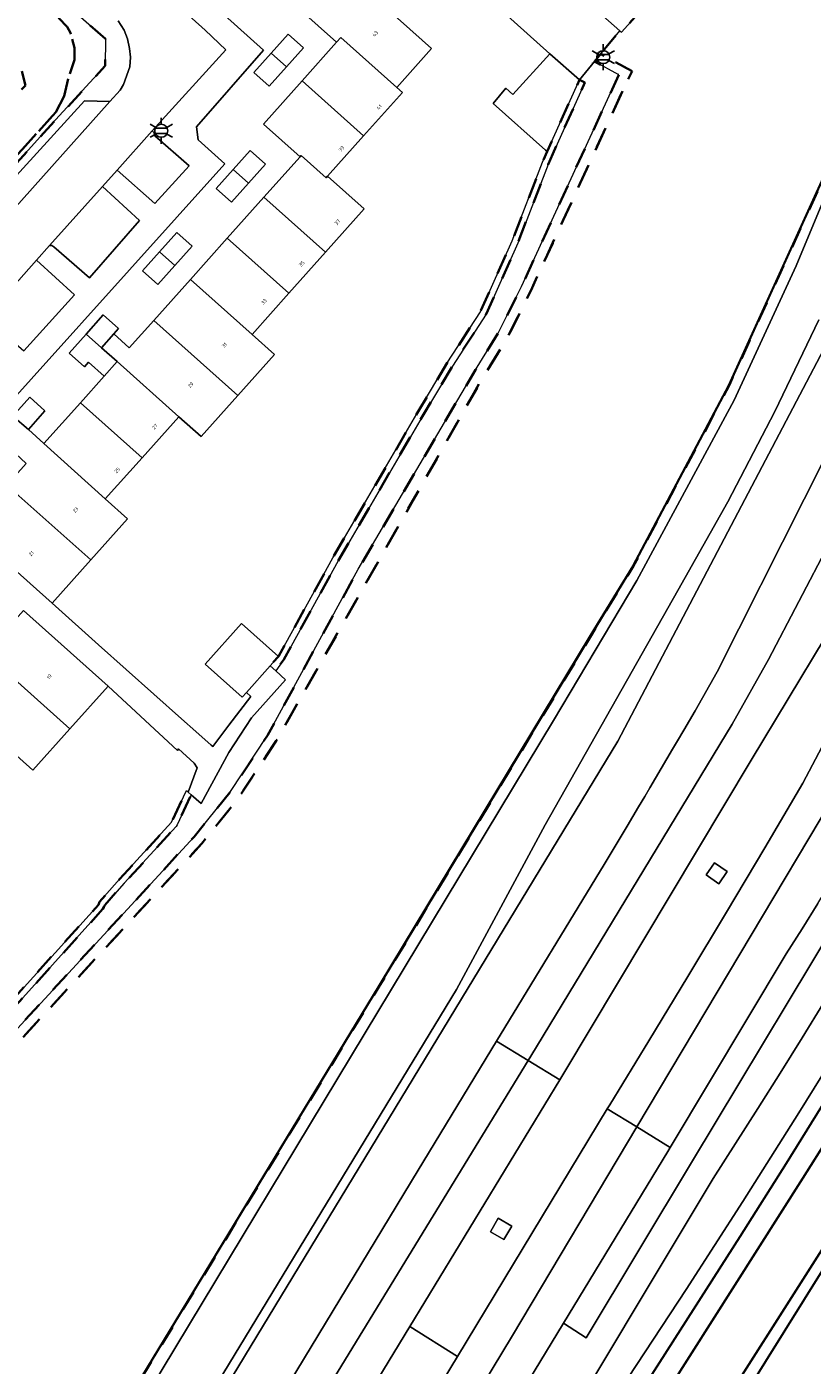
# Model space of a CAD drawing. Extents: x 105780 to 185197, y 477999 to 525027.
# Tile 245 of 256: x 108993 to 109070, y 479616 to 479747. Entities that reach past the tile are written whole.
import ezdxf
from ezdxf.enums import TextEntityAlignment as Align

# ---------------------------------------------------------------- set-up
doc = ezdxf.new("R2010")
doc.units = 0
doc.linetypes.add('XX-HIDDEN', pattern=[4, 2, -2])
for name, color, linetype, lineweight in [('B-GV-GR-MATERIAALGRENS-G', 252, 'XX-HIDDEN', 35), ('B-RO-IE-MEUBILAIR_WEGMEUBILAIR-S', 252, 'Continuous', 25), ('B-WE-GW-WATERGANG_SLOOT_INSTEEK-G', 252, 'Continuous', 30), ('B-XX-KG-KADASTRAAL_BEBOUWING-G', 252, 'Continuous', 20), ('B1-WE-KW-KUNSTWERK_GELUIDSWERING_SCHERM-G', 170, 'Continuous', 18), ('B1-WE-OG-BEBOUWING-T18', 7, 'Continuous', 18), ('B1-WE-OG-TERREIN_ERF-GV', 252, 'Continuous', 18), ('B1-WE-OG-WEG-GV', 7, 'Continuous', 18), ('B1-WE-VH-VERHARDING_ASFALT-GV', 252, 'Continuous', 18), ('B1-WE-VH-VERHARDING_BETONSTRAATSTEEN-GV', 252, 'Continuous', 18), ('B1-WE-VH-VERHARDING_HALFVERHARDING_SCHELP-GV', 252, 'Continuous', 18), ('B1-WE-VH-VERHARDING_OPEN-GV', 252, 'Continuous', 18), ('B1-WE-VH-VERHARDING_TEGEL-GV', 252, 'Continuous', 18)]:
    doc.layers.add(name, color=color, linetype=linetype, lineweight=lineweight)
doc.styles.add('NLCS-ISO', font='NLCS-ISO.ttf')
doc.styles.add('NLCS-ISO-M200-T18', font='NLCS-ISO.ttf', dxfattribs={"height": 0.36})

# ---------------------------------------------------------------- blocks, each defined once
blk = doc.blocks.new('B-SIE-WEG_LICHTMAST-SO')
at = {"ltscale": 0.1}
for p, q in [((-1.1, 0.63), (-2.19, 1.27)), ((0, 1.27), (0, 2.53)), ((1.1, 0.63), (2.19, 1.27)), ((-1.1, -0.63), (-2.19, -1.27)), ((0, -1.27), (0, -2.53)), ((1.1, -0.63), (2.19, -1.27))]:
    blk.add_line(p, q, dxfattribs=at)
at = {"flags": 128}
for points in [[(-1.16, 0.5), (1.16, 0.5)], [(-1.16, -0.5), (1.16, -0.5)]]:
    blk.add_lwpolyline(points, dxfattribs=at)
at = {"ltscale": 0.1}
blk.add_circle((0, 0), 1.27, dxfattribs=at)
at = {"style": 'NLCS-ISO'}
blk.add_attdef('TYPE', text='', height=1.8, dxfattribs=at).set_placement((0, 2.53), align=Align.BOTTOM_CENTER)

msp = doc.modelspace()

# ---------------------------------------------------------------- linework, layer by layer
at = {"layer": 'B-GV-GR-MATERIAALGRENS-G', "flags": 128}
msp.add_lwpolyline([(108973.005, 479562.91), (108992.28, 479594.69), (108993.974, 479597.479), (109027.554, 479652.792), (109030.033, 479656.896), (109048.231, 479687.027), (109052.387, 479693.858), (109061.754, 479711.514), (109066.779, 479722.569), (109071.668, 479733.323), (109078.902, 479751.992), (109086.523, 479782.949), (109089.469, 479806.741), (109091.425, 479832.177), (109091.615, 479834.659), (109091.032, 479850.614), (109089.484, 479864.324), (109088.787, 479870.498), (109081.126, 479875.84), (109069.985, 479875.073), (109069.701, 479875.053), (109067.04, 479874.87), (109065.66, 479873.38), (109065.55, 479872.56), (109067.61, 479859.24), (109067.84, 479832.78), (109067.47, 479826.11), (109067.78, 479823.07), (109066.46, 479804), (109065.03, 479785.61), (109064.385, 479779.428), (109063.86, 479774.4), (109062.27, 479767.65), (109060.88, 479762.2), (109059.102, 479758.058), (109057.91, 479755.28), (109056.18, 479749.51), (109055.121, 479750.495), (109051.198, 479746.095), (109051.041, 479746.235), (109049.18, 479743.975), (109052.25, 479742.284), (109051.849, 479741.502), (109042.322, 479720.778), (109040.014, 479716.142), (109037.77, 479712.529), (109017.412, 479676.716), (109013.668, 479671.069), (109010.128, 479666.676), (108983.734, 479638.086), (108983.622, 479637.535), (108983.57, 479636.319), (108985.232, 479631.653), (108986.323, 479628.246), (108987.19, 479624.94), (108986.399, 479624.014), (108986.127, 479623.711), (108985.28, 479622.69), (108983.665, 479620.834), (108978.24, 479614.6), (108976.94, 479613.03), (108977.41, 479612.61), (108958.35, 479591.12)], dxfattribs=at)
for points in [[(108978.26, 479718.07), (108995.82, 479737.51), (109000.68, 479742.81), (109000.69, 479745.44), (108992.588, 479752.63), (108992.207, 479752.968), (108990.252, 479750.777), (108991.024, 479750.881), (108991.83, 479750.99), (108992.4, 479750.81), (108993.09, 479750.3), (108995.82, 479747.84), (108996.95, 479746.63), (108997.28, 479746.04), (108997.67, 479744.59), (108997.66, 479743.4), (108997.05, 479741.54), (108996.64, 479739.85), (108995.84, 479738.29), (108972.97, 479712.94), (108972.65, 479712.66), (108972.12, 479712.51), (108971.43, 479712.45), (108970.8, 479712.46), (108968.57, 479713.78), (108973.89, 479708.93), (108974.239, 479709.311), (108972.24, 479711.14)], [(108995.84, 479738.29), (108996.64, 479739.85), (108997.05, 479741.54), (108997.66, 479743.4), (108997.67, 479744.59), (108997.28, 479746.04), (108996.95, 479746.63), (108995.82, 479747.84), (108993.09, 479750.3), (108992.4, 479750.81), (108991.83, 479750.99), (108991.024, 479750.881), (108990.252, 479750.777), (108988.236, 479748.516), (108988.599, 479748.168), (108991.323, 479745.553), (108992.008, 479744.318), (108992.862, 479740.893), (108982.807, 479729.668), (108968.57, 479713.78), (108970.8, 479712.46), (108971.43, 479712.45), (108972.12, 479712.51), (108972.65, 479712.66), (108972.97, 479712.94)], [(109051.849, 479741.502), (109052.25, 479742.284), (109049.18, 479743.975), (109048.573, 479743.239), (109050.94, 479741.92), (109041.42, 479721.21), (109039.14, 479716.63), (109036.91, 479713.04), (109025.44, 479693.53), (109016.56, 479677.24), (109012.86, 479671.66), (109009.37, 479667.33), (108982.809, 479638.559), (108982.626, 479637.656), (108982.622, 479637.635), (108982.563, 479636.167), (108984.285, 479631.333), (108985.362, 479627.967), (108986.399, 479624.014), (108987.19, 479624.94), (108986.323, 479628.246), (108985.232, 479631.653), (108983.57, 479636.319), (108983.622, 479637.535), (108983.734, 479638.086), (109010.128, 479666.676), (109013.668, 479671.069), (109017.412, 479676.716), (109037.77, 479712.529), (109040.014, 479716.142), (109042.322, 479720.778)], [(109023.478, 479694.348), (109031.928, 479708.848), (109034.659, 479713.403), (109034.665, 479713.411), (109037.948, 479718.495), (109041.06, 479725.454), (109044.031, 479733.141), (109044.475, 479734.205), (109047.637, 479741.182), (109047.09, 479741.43), (109043.921, 479734.436), (109043.477, 479733.372), (109040.5, 479725.67), (109037.4, 479718.74), (109034.15, 479713.72), (109031.41, 479709.15), (109022.96, 479694.65), (109017.636, 479684.992), (109016.812, 479684.069), (109017.362, 479683.566), (109018.161, 479684.702)], [(109000.446, 479660.282), (109000.551, 479660.447), (109000.638, 479660.649), (109002.532, 479662.78), (109007.613, 479668.345), (109007.714, 479668.497), (109009.088, 479671.455), (109008.8, 479671.711), (109008.62, 479671.871), (109007.17, 479668.75), (109002.084, 479663.179), (109000.125, 479660.975), (109000, 479660.684), (108992.737, 479652.627), (108990.295, 479649.919), (108985.5, 479644.6), (108981.898, 479640.704), (108979.713, 479638.259), (108976.18, 479634.44), (108974.51, 479632.46), (108974.961, 479632.064), (108976.62, 479634.033), (108980.16, 479637.859), (108982.345, 479640.304), (108985.946, 479644.198), (108990.741, 479649.517), (108993.183, 479652.225)]]:
    msp.add_lwpolyline(points, close=True, dxfattribs=at)
at = {"layer": 'B-WE-GW-WATERGANG_SLOOT_INSTEEK-G', "flags": 128}
for points in [[(109056.537, 479604.435), (109073.854, 479631.658), (109084.488, 479649.934), (109091.291, 479660.685), (109097.094, 479670.647), (109103.135, 479681.37), (109108.61, 479691.733), (109112.413, 479699.954), (109121.182, 479721.391), (109121.758, 479723.275), (109122.226, 479723.868), (109124.548, 479728.853), (109127.47, 479738.837), (109131.211, 479752.26), (109134.561, 479766.48), (109137.496, 479783.023), (109140.166, 479799.369), (109141.364, 479813.937), (109141.959, 479827.482), (109142.205, 479838.478), (109142.345, 479848.681), (109141.87, 479856.337), (109139.146, 479878.055), (109137.251, 479890.89)], [(109049.231, 479602.83), (109068.967, 479633.913), (109076.508, 479645.851), (109085.997, 479661.584), (109093.544, 479674.516), (109102.341, 479690.619), (109108.289, 479702.336), (109112.098, 479711.419), (109115.407, 479719.942), (109120.24, 479733.158), (109122.918, 479741.619), (109125.408, 479751.507), (109129.038, 479767.845), (109131.683, 479780.813), (109133.553, 479792.062), (109134.817, 479801.892), (109135.624, 479812.653), (109136.188, 479821.958), (109136.726, 479832.158), (109136.956, 479845.606), (109136.339, 479856.443), (109135.702, 479864.531), (109134.649, 479874.676), (109132.673, 479890.062)], [(109132.673, 479890.062), (109134.649, 479874.676), (109135.702, 479864.531), (109136.339, 479856.443), (109136.956, 479845.606), (109136.726, 479832.158), (109136.188, 479821.958), (109135.624, 479812.653), (109134.817, 479801.892), (109133.553, 479792.062), (109131.683, 479780.813), (109129.038, 479767.845), (109125.408, 479751.507), (109122.918, 479741.619), (109120.24, 479733.158), (109115.407, 479719.942), (109112.098, 479711.419), (109108.289, 479702.336), (109102.341, 479690.619), (109093.544, 479674.516), (109085.997, 479661.584), (109076.508, 479645.851), (109068.967, 479633.913), (109049.231, 479602.83)], [(109059.669, 479606.892), (109074.81, 479631.164), (109085.536, 479648.512), (109100.093, 479673.186), (109110.266, 479691.863), (109115.952, 479703.979), (109121.485, 479717.688), (109122.129, 479719.803), (109122.4, 479720.563), (109123.727, 479723.844), (109123.055, 479723.961), (109122.226, 479723.868), (109121.758, 479723.275), (109121.182, 479721.391), (109112.413, 479699.954), (109108.61, 479691.733), (109103.135, 479681.37), (109097.094, 479670.647), (109091.291, 479660.685), (109084.488, 479649.934), (109073.854, 479631.658), (109056.537, 479604.435)], [(109071.803, 479642.57), (109067.318, 479635.359), (109062.796, 479628.171), (109058.238, 479621.007), (109053.642, 479613.866)]]:
    msp.add_lwpolyline(points, dxfattribs=at)
at = {"layer": 'B-XX-KG-KADASTRAAL_BEBOUWING-G', "flags": 128}
for points in [[(109023.532, 479752.588), (109019.731, 479748.312), (109023.313, 479745.113), (109023.739, 479745.591), (109029.227, 479740.693), (109032.618, 479744.493), (109029.575, 479747.207)], [(109055.121, 479750.495), (109055.198, 479750.581), (109052.841, 479752.683), (109048.842, 479748.196), (109051.041, 479746.235), (109051.198, 479746.095)], [(109016.908, 479744.048), (109018.405, 479742.707), (109020.068, 479744.563), (109018.571, 479745.904)], [(109023.313, 479745.113), (109019.939, 479741.335), (109025.959, 479735.948), (109029.765, 479740.213), (109029.227, 479740.693), (109023.739, 479745.591)], [(109018.405, 479742.707), (109016.908, 479744.048), (109015.226, 479742.171), (109016.723, 479740.83)], [(109047.09, 479741.43), (109044.2, 479744), (109040.584, 479739.997), (109039.88, 479740.64), (109038.658, 479739.121), (109043.772, 479734.568), (109043.921, 479734.436)], [(109019.939, 479741.335), (109016.162, 479737.105), (109019.743, 479733.906), (109019.85, 479734.044), (109022.311, 479731.847), (109022.436, 479731.999), (109025.959, 479735.948)], [(109013.187, 479732.659), (109014.686, 479731.32), (109016.362, 479733.197), (109014.863, 479734.536)], [(109022.436, 479731.999), (109022.311, 479731.847), (109019.85, 479734.044), (109019.743, 479733.906), (109016.214, 479729.954), (109022.239, 479724.568), (109026.018, 479728.803)], [(109014.686, 479731.32), (109013.187, 479732.659), (109011.517, 479730.79), (109013.017, 479729.451)], [(109016.214, 479729.954), (109012.62, 479725.93), (109018.651, 479720.547), (109022.239, 479724.568)], [(109005.989, 479724.599), (109007.489, 479723.261), (109009.171, 479725.144), (109007.672, 479726.484)], [(109012.62, 479725.93), (109009.018, 479721.896), (109015.051, 479716.511), (109018.651, 479720.547)], [(109007.489, 479723.261), (109005.989, 479724.599), (109004.327, 479722.737), (109005.826, 479721.399)], [(109009.018, 479721.896), (109005.428, 479717.876), (109013.646, 479710.542), (109017.234, 479714.564), (109015.051, 479716.511)], [(109001.981, 479717.093), (109000.481, 479718.431), (108998.804, 479716.553), (109000.304, 479715.215), (109001.506, 479716.561)], [(109005.428, 479717.876), (109003.032, 479715.193), (109001.506, 479716.561), (109000.304, 479715.215), (109001.833, 479713.85), (109007.869, 479708.463), (109010.054, 479706.514), (109013.646, 479710.542)], [(109000.304, 479715.215), (108998.804, 479716.553), (108997.129, 479714.677), (108998.628, 479713.339), (108999.03, 479713.789), (109000.557, 479712.421), (109001.833, 479713.85)], [(109001.833, 479713.85), (109000.557, 479712.421), (108998.237, 479709.823), (109004.274, 479704.434), (109007.869, 479708.463)], [(108991.612, 479708.499), (108993.156, 479707.211), (108994.776, 479709.025), (108993.277, 479710.364)], [(108998.237, 479709.823), (108994.666, 479705.824), (109000.68, 479700.406), (109004.274, 479704.434)], [(108994.666, 479705.824), (108993.156, 479707.211), (108991.612, 479708.499), (108989.931, 479706.617), (108991.431, 479705.279), (108992.922, 479703.871), (108991.045, 479701.768), (108999.256, 479694.439), (109002.851, 479698.469), (109000.68, 479700.406)], [(108991.045, 479701.768), (108987.269, 479697.54), (108993.311, 479692.147), (108995.482, 479690.21), (108999.256, 479694.439)], [(108992.676, 479689.486), (108988.932, 479685.296), (108997.209, 479677.9), (109000.955, 479682.093)], [(109016.812, 479684.069), (109017.636, 479684.992), (109014.015, 479688.223), (109010.453, 479684.231), (109014.074, 479681), (109014.498, 479681.475)], [(108988.932, 479685.296), (108985.319, 479681.253), (108991.352, 479675.862), (108993.596, 479673.857), (108997.209, 479677.9)]]:
    msp.add_lwpolyline(points, close=True, dxfattribs=at)
at = {"layer": 'B1-WE-KW-KUNSTWERK_GELUIDSWERING_SCHERM-G', "flags": 128}
msp.add_lwpolyline([(109084.913, 479894.106), (109087.387, 479882.429), (109088.051, 479876.311), (109088.681, 479870.499), (109090.926, 479850.615), (109091.51, 479834.66), (109089.363, 479806.742), (109086.417, 479782.95), (109078.796, 479751.992), (109071.562, 479733.324), (109061.648, 479711.515), (109052.281, 479693.859), (109048.125, 479687.028), (109027.448, 479652.793), (108992.175, 479594.691), (108925.826, 479485.303), (108904.859, 479450.616), (108882.383, 479413.433), (108785.109, 479252.717), (108784.36, 479251.444), (108774.971, 479235.477), (108772.789, 479232.101), (108771.5, 479228.279), (108764.12, 479209.704)], dxfattribs=at)
at = {"layer": 'B1-WE-OG-TERREIN_ERF-GV', "flags": 128}
for points in [[(109029.575, 479747.207), (109032.618, 479744.493), (109029.227, 479740.693), (109029.765, 479740.213), (109025.959, 479735.948), (109022.436, 479731.999), (109026.018, 479728.803), (109022.239, 479724.568), (109018.651, 479720.547), (109015.051, 479716.511), (109017.234, 479714.564), (109013.646, 479710.542), (109010.054, 479706.514), (109007.869, 479708.463), (109004.274, 479704.434), (109000.68, 479700.406), (109002.851, 479698.469), (108999.256, 479694.439), (108995.482, 479690.21), (109000, 479686.117), (109008.14, 479678.89), (109009.535, 479677.651), (109011.058, 479676.299), (109011.199, 479676.174), (109012.787, 479678.257), (109014.94, 479681.08), (109014.498, 479681.475), (109014.074, 479681), (109010.453, 479684.231), (109014.015, 479688.223), (109017.636, 479684.992), (109022.96, 479694.65), (109031.41, 479709.15), (109034.15, 479713.72), (109037.4, 479718.74), (109040.5, 479725.67), (109043.477, 479733.372), (109043.921, 479734.436), (109043.772, 479734.568), (109038.658, 479739.121), (109039.88, 479740.64), (109040.584, 479739.997), (109044.2, 479744), (109026.11, 479760.24)], [(109012.36, 479747.77), (109016.16, 479744.33), (109009.62, 479736.84), (109009.76, 479735.56), (109012.38, 479733.21), (108984.07, 479701.76)], [(108991.612, 479708.499), (108993.277, 479710.364), (108994.776, 479709.025), (108993.156, 479707.211), (108994.666, 479705.824), (108998.237, 479709.823), (109000.557, 479712.421), (108999.03, 479713.789), (108998.628, 479713.339), (108997.129, 479714.677), (108998.804, 479716.553), (109000.481, 479718.431), (109001.981, 479717.093), (109001.506, 479716.561), (109003.032, 479715.193), (109005.428, 479717.876), (109009.018, 479721.896), (109012.62, 479725.93), (109016.214, 479729.954), (109019.743, 479733.906), (109016.162, 479737.105), (109019.939, 479741.335), (109023.313, 479745.113), (109019.731, 479748.312)], [(108992.737, 479652.627), (109000, 479660.684), (109000.125, 479660.975), (109002.084, 479663.179), (109007.17, 479668.75), (109008.62, 479671.871), (109008.8, 479671.711), (109009.657, 479674.099), (109009.39, 479674.53), (109007.86, 479675.93), (109007.752, 479675.798), (109000.955, 479682.093), (108997.209, 479677.9), (108993.596, 479673.857), (108991.352, 479675.862)]]:
    msp.add_lwpolyline(points, dxfattribs=at)
for points in [[(109015.226, 479742.171), (109016.908, 479744.048), (109018.571, 479745.904), (109020.068, 479744.563), (109018.405, 479742.707), (109016.723, 479740.83)], [(109011.517, 479730.79), (109013.187, 479732.659), (109014.863, 479734.536), (109016.362, 479733.197), (109014.686, 479731.32), (109013.017, 479729.451)], [(109009.171, 479725.144), (109007.489, 479723.261), (109005.826, 479721.399), (109004.327, 479722.737), (109005.989, 479724.599), (109007.672, 479726.484)], [(109061.56, 479663.93), (109060.316, 479664.798), (109059.486, 479663.608), (109060.73, 479662.74)], [(109040.46, 479629.23), (109039.152, 479629.997), (109038.372, 479628.667), (109039.68, 479627.9)]]:
    msp.add_lwpolyline(points, close=True, dxfattribs=at)
at = {"layer": 'B1-WE-OG-WEG-GV', "flags": 128}
for points in [[(109000.882, 479606.32), (109044.558, 479678.711), (109052.718, 479692.42), (109062.235, 479710.076), (109068.308, 479723.22), (109073.6, 479735.918)], [(109073.6, 479735.918), (109068.308, 479723.22), (109062.235, 479710.076), (109052.718, 479692.42), (109044.558, 479678.711), (109000.882, 479606.32)], [(109071.668, 479733.323), (109066.779, 479722.569), (109061.754, 479711.514), (109052.387, 479693.858), (109048.231, 479687.027), (109030.033, 479656.896), (109027.554, 479652.792), (108993.974, 479597.479)], [(108999, 479591.238), (109050.85, 479676.7), (109073.36, 479719.53)], [(109073.36, 479719.53), (109050.85, 479676.7), (108999, 479591.238)], [(109070.526, 479717.955), (109066.231, 479708.958), (109061.623, 479700.116), (109056.71, 479691.44), (109043.74, 479668.49), (109035.07, 479652.37), (108999, 479593.032)], [(108999, 479593.032), (109035.07, 479652.37), (109043.74, 479668.49), (109056.71, 479691.44), (109061.623, 479700.116), (109066.231, 479708.958), (109070.526, 479717.955)], [(109013.16, 479604.73), (109031.299, 479634.692), (109038.984, 479647.318), (109049.51, 479664.61), (109051.758, 479668.363), (109052.88, 479670.256), (109053.487, 479671.279), (109053.989, 479672.126), (109056.205, 479675.898), (109056.694, 479676.739), (109057.298, 479677.777), (109058.406, 479679.68), (109060.59, 479683.47), (109077.61, 479717.3)], [(109071.144, 479686.829), (109063.92, 479674.82), (109045.579, 479644.209), (109045.171, 479643.537), (109030.501, 479619.398), (109035.148, 479616.466), (109049.816, 479640.698), (109050.06, 479641.101), (109053.9, 479647.364), (109057.711, 479653.644), (109061.493, 479659.942), (109065.246, 479666.257), (109068.97, 479672.59), (109085.19, 479703.34)], [(109074.477, 479662.738), (109058.06, 479635.46), (109047.739, 479618.279), (109045.531, 479619.712), (109029.41, 479593.169)], [(109070.423, 479660.806), (109068.884, 479658.335), (109067.32, 479655.88), (109055.984, 479636.928), (109055.74, 479636.52), (109045.531, 479619.712), (109047.739, 479618.279), (109058.06, 479635.46), (109074.477, 479662.738)], [(109071.023, 479651.103), (109068.884, 479647.642), (109066.729, 479644.19), (109064.561, 479640.748), (109062.378, 479637.314), (109060.18, 479633.89), (109008.01, 479546.88)], [(109008.01, 479546.88), (109060.18, 479633.89), (109062.378, 479637.314), (109064.561, 479640.748), (109066.729, 479644.19), (109068.884, 479647.642), (109071.023, 479651.103)], [(109073.992, 479649.022), (109068.574, 479640.307), (109063.084, 479631.637), (109057.525, 479623.012), (109051.896, 479614.432)], [(109051.896, 479614.432), (109057.525, 479623.012), (109063.084, 479631.637), (109068.574, 479640.307), (109073.992, 479649.022)], [(109053.642, 479613.866), (109058.238, 479621.007), (109062.796, 479628.171), (109067.318, 479635.359), (109071.803, 479642.57)]]:
    msp.add_lwpolyline(points, dxfattribs=at)
for points in [[(109059.486, 479663.608), (109060.316, 479664.798), (109061.56, 479663.93), (109060.73, 479662.74)], [(109038.372, 479628.667), (109039.152, 479629.997), (109040.46, 479629.23), (109039.68, 479627.9)], [(109035.148, 479616.466), (109030.501, 479619.398), (108993.247, 479558.096), (108992.411, 479556.721), (108985.178, 479545.325), (108981.625, 479539.594), (108979.643, 479536.398), (108978.065, 479533.854), (108975.276, 479529.248), (108973.864, 479526.916), (108971.073, 479522.308), (108969.549, 479519.73), (108967.634, 479516.492), (108964.203, 479510.69), (108957.455, 479499), (108941.443, 479472.56), (108889.636, 479387.014), (108894.488, 479384.063), (108945.223, 479467.935), (108946.261, 479469.648), (108964.043, 479499), (108998.055, 479555.189)]]:
    msp.add_lwpolyline(points, close=True, dxfattribs=at)
at = {"layer": 'B1-WE-VH-VERHARDING_ASFALT-GV', "flags": 128}
for points in [[(109100.65, 479729.438), (109096.988, 479730.748), (109096.046, 479728.161), (109095.078, 479725.584), (109094.086, 479723.016), (109093.069, 479720.458), (109092.028, 479717.91), (109090.796, 479714.934), (109089.496, 479711.988), (109088.127, 479709.072), (109086.692, 479706.189), (109085.19, 479703.34), (109068.97, 479672.59), (109065.246, 479666.257), (109061.493, 479659.942), (109057.711, 479653.644), (109053.9, 479647.364), (109050.06, 479641.101), (109049.816, 479640.698), (109052.717, 479638.924), (109072.889, 479672.74), (109082.157, 479689.422), (109093.755, 479712.823)], [(109104.279, 479728.139), (109100.65, 479729.438), (109093.755, 479712.823), (109082.157, 479689.422), (109072.889, 479672.74), (109052.717, 479638.924), (109055.984, 479636.928), (109067.32, 479655.88), (109068.884, 479658.335), (109070.423, 479660.806), (109071.937, 479663.292), (109073.426, 479665.794), (109074.89, 479668.31), (109091.93, 479699.48), (109093.526, 479702.522), (109095.053, 479705.6), (109096.511, 479708.711), (109097.898, 479711.854), (109099.214, 479715.027), (109100.27, 479717.632), (109101.305, 479720.246), (109102.318, 479722.869), (109103.309, 479725.5)], [(109042.065, 479645.435), (109038.984, 479647.318), (109031.299, 479634.692), (109013.16, 479604.73), (108999, 479581.369), (108987.118, 479561.8), (108990.053, 479560.026), (109007.287, 479588.537)], [(109030.501, 479619.398), (109045.171, 479643.537), (109042.065, 479645.435), (109007.287, 479588.537), (108990.053, 479560.026), (108993.247, 479558.096)], [(109052.717, 479638.924), (109049.816, 479640.698), (109035.148, 479616.466), (108998.055, 479555.189), (109001.152, 479553.317), (109040.542, 479618.513)], [(109045.531, 479619.712), (109055.74, 479636.52), (109055.984, 479636.928), (109052.717, 479638.924), (109040.542, 479618.513), (109001.152, 479553.317), (109004.194, 479551.479), (109029.41, 479593.169)]]:
    msp.add_lwpolyline(points, close=True, dxfattribs=at)
for points in [[(109077.61, 479717.3), (109060.59, 479683.47), (109058.406, 479679.68), (109057.298, 479677.777), (109056.694, 479676.739), (109056.205, 479675.898), (109053.989, 479672.126), (109053.487, 479671.279), (109052.88, 479670.256), (109051.758, 479668.363), (109049.51, 479664.61), (109038.984, 479647.318), (109042.065, 479645.435), (109042.322, 479645.856), (109062.033, 479678.354), (109065.607, 479684.691), (109074.501, 479701.74)], [(109074.501, 479701.74), (109065.607, 479684.691), (109062.033, 479678.354), (109042.322, 479645.856), (109042.065, 479645.435), (109045.171, 479643.537), (109045.579, 479644.209), (109063.92, 479674.82), (109071.144, 479686.829)]]:
    msp.add_lwpolyline(points, dxfattribs=at)
at = {"layer": 'B1-WE-VH-VERHARDING_BETONSTRAATSTEEN-GV', "flags": 128}
for points in [[(108988.945, 479718.183), (108993.948, 479723.782), (108995.223, 479725.21), (109000.404, 479731.006), (109001.835, 479732.607), (109005.28, 479736.46), (109012.47, 479744.39), (109010.44, 479746.31), (108990.863, 479763.884)], [(109001.93, 479747.23), (109002.51, 479746.3), (109002.84, 479745.47), (109003.06, 479744.52), (109003.13, 479743.66), (109003.08, 479742.73), (109002.46, 479741), (109002.13, 479740.44), (109001.137, 479739.33), (108984.86, 479721.14)]]:
    msp.add_lwpolyline(points, dxfattribs=at)
for points in [[(109001.137, 479739.33), (108998.64, 479739.4), (108984.62, 479724.01), (108984.86, 479721.14)], [(109008.88, 479733.03), (109005.52, 479735.95), (109005.45, 479736.24), (109005.28, 479736.46), (109001.835, 479732.607), (109005.54, 479729.33)], [(109004.02, 479727.68), (109000.404, 479731.006), (108995.223, 479725.21), (108995.44, 479725.22), (108995.63, 479725.1), (108999.14, 479722.05)], [(108997.68, 479720.4), (108993.948, 479723.782), (108988.945, 479718.183), (108992.71, 479714.92), (108995.197, 479717.663)]]:
    msp.add_lwpolyline(points, close=True, dxfattribs=at)
at = {"layer": 'B1-WE-VH-VERHARDING_HALFVERHARDING_SCHELP-GV', "flags": 128}
msp.add_lwpolyline([(108982.809, 479638.559), (109009.37, 479667.33), (109012.86, 479671.66), (109016.56, 479677.24), (109025.44, 479693.53), (109036.91, 479713.04), (109039.14, 479716.63), (109041.42, 479721.21), (109050.94, 479741.92), (109048.573, 479743.239), (109047.09, 479741.43), (109047.637, 479741.182), (109044.475, 479734.205), (109044.031, 479733.141), (109041.06, 479725.454), (109037.948, 479718.495), (109034.665, 479713.411), (109034.659, 479713.403), (109031.928, 479708.848), (109023.478, 479694.348), (109018.161, 479684.702), (109017.362, 479683.566), (109018.32, 479682.69), (109014.98, 479678.97), (109012.77, 479675.59), (109010.05, 479670.6), (109009.088, 479671.455), (109007.714, 479668.497), (109007.613, 479668.345), (109002.532, 479662.78), (109000.638, 479660.649), (109000.551, 479660.447), (109000.446, 479660.282), (108993.183, 479652.225), (108990.741, 479649.517)], dxfattribs=at)
at = {"layer": 'B1-WE-VH-VERHARDING_OPEN-GV', "flags": 128}
msp.add_lwpolyline([(109222.748, 479634.167), (109186.444, 479666.763), (109155.934, 479694.348), (109129.237, 479717.731), (109124.591, 479721.143), (109123.432, 479721.284), (109122.967, 479721.122), (109122.4, 479720.563), (109122.129, 479719.803), (109121.485, 479717.688), (109115.952, 479703.979), (109110.266, 479691.863), (109100.093, 479673.186), (109085.536, 479648.512), (109074.81, 479631.164), (109059.669, 479606.892)], dxfattribs=at)
at = {"layer": 'B1-WE-VH-VERHARDING_TEGEL-GV', "flags": 128}
msp.add_lwpolyline([(109046.53, 479750.257), (109044.217, 479752.319), (109041.904, 479754.381), (109039.592, 479756.443), (109037.272, 479758.511), (109034.959, 479760.574), (109032.646, 479762.636), (109030.368, 479764.777), (109024.91, 479769.47), (109008.825, 479751.069), (109012.36, 479747.77), (109023.63, 479760.1), (109026.11, 479760.24), (109044.2, 479744), (109047.09, 479741.43), (109048.573, 479743.239), (109049.18, 479743.975), (109051.041, 479746.235), (109048.842, 479748.196)], close=True, dxfattribs=at)
for points in [[(108990.863, 479763.884), (109010.44, 479746.31), (109012.47, 479744.39), (109005.28, 479736.46), (109005.45, 479736.24), (109005.52, 479735.95), (109008.88, 479733.03), (109005.54, 479729.33), (109001.835, 479732.607), (109000.404, 479731.006), (109004.02, 479727.68), (108999.14, 479722.05), (108995.63, 479725.1), (108995.44, 479725.22), (108995.223, 479725.21), (108993.948, 479723.782), (108997.68, 479720.4), (108995.197, 479717.663), (108992.71, 479714.92)], [(108992.588, 479752.63), (109000.69, 479745.44), (109000.68, 479742.81), (108995.82, 479737.51), (108978.26, 479718.07), (108972.24, 479711.14), (108974.239, 479709.311), (108974.72, 479709.84), (108974.43, 479712.46), (108980.92, 479719.66), (108983.689, 479719.83), (108984.86, 479721.14), (108984.62, 479724.01), (108998.64, 479739.4), (109001.137, 479739.33), (109002.13, 479740.44), (109002.46, 479741), (109003.08, 479742.73), (109003.13, 479743.66), (109003.06, 479744.52), (109002.84, 479745.47), (109002.51, 479746.3), (109001.93, 479747.23)], [(108984.07, 479701.76), (109012.38, 479733.21), (109009.76, 479735.56), (109009.62, 479736.84), (109016.16, 479744.33), (109012.36, 479747.77)], [(108992.676, 479689.486), (109000.955, 479682.093), (109007.752, 479675.798), (109007.86, 479675.93), (109009.39, 479674.53), (109009.657, 479674.099), (109008.8, 479671.711), (109009.088, 479671.455), (109010.05, 479670.6), (109012.77, 479675.59), (109014.98, 479678.97), (109018.32, 479682.69), (109017.362, 479683.566), (109016.812, 479684.069), (109014.498, 479681.475), (109014.94, 479681.08), (109012.787, 479678.257), (109011.199, 479676.174), (109011.058, 479676.299), (109009.535, 479677.651), (109008.14, 479678.89), (109000, 479686.117), (108995.482, 479690.21), (108993.311, 479692.147), (108987.269, 479697.54)]]:
    msp.add_lwpolyline(points, dxfattribs=at)

# ---------------------------------------------------------------- block references
at = {"layer": 'B-RO-IE-MEUBILAIR_WEGMEUBILAIR-S', "xscale": 0.5, "yscale": 0.5, "zscale": 0.5}
for p in [(109049.42, 479743.66), (109006.16, 479736.45)]:
    msp.add_blockref('B-SIE-WEG_LICHTMAST-SO', p, dxfattribs=at)

# ---------------------------------------------------------------- texts
at = {"layer": 'B1-WE-OG-BEBOUWING-T18', "style": 'NLCS-ISO-M200-T18'}
for s, rotation, p in [('43', 47.7, (109027.097, 479745.956)), ('41', 47.7, (109027.486, 479738.769)), ('39', 47.7, (109023.793, 479734.689)), ('37', 47.7, (109023.407, 479727.502)), ('35', 47.7, (109019.908, 479723.422)), ('33', 47.7, (109016.217, 479719.731)), ('31', 47.7, (109012.334, 479715.458)), ('29', 47.7, (109009.032, 479711.573)), ('27', 47.7, (109005.533, 479707.493)), ('25', 47.7, (109001.844, 479703.22)), ('23', 47.7, (108997.765, 479699.335)), ('21', 48.3, (108993.43, 479695.068)), ('19', 48.3, (108995.191, 479683.007))]:
    msp.add_text(s, height=0.36, rotation=rotation, dxfattribs=at).set_placement(p, align=Align.MIDDLE)

doc.saveas('drawing.dxf')
